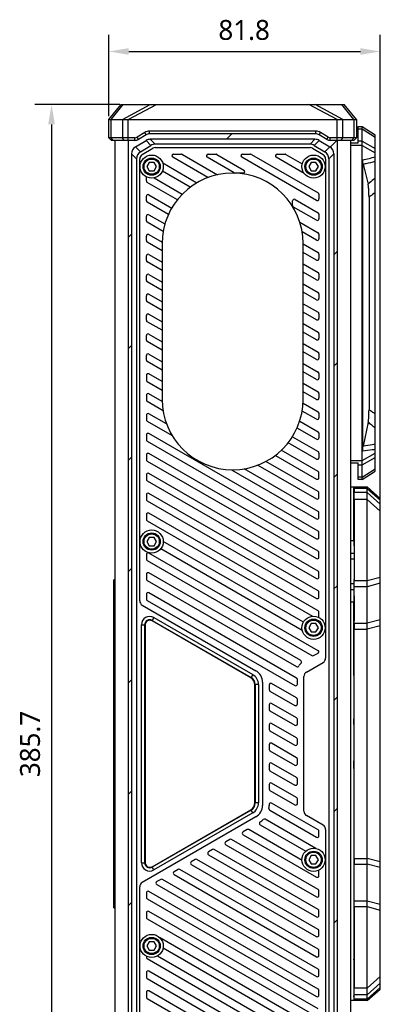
# Model space of a CAD drawing. Header units: millimetres. Extents: x 96 to 523, y 96 to 358.
# Tile 13 of 13: x 469 to 523, y 206 to 355. Entities that reach past the tile are written whole.
import ezdxf

# ---------------------------------------------------------------- set-up
doc = ezdxf.new("R2010")
doc.units = ezdxf.units.MM
doc.header["$LTSCALE"] = 32.67
doc.header["$PDMODE"] = 3
doc.header["$PDSIZE"] = 8
doc.layers.get('0').update_dxf_attribs({"linetype": 'CONTINUOUS'})
doc.layers.get('Defpoints').update_dxf_attribs({"linetype": 'CONTINUOUS'})
doc.layers.add('00_COMPONENTS', color=7, linetype='CONTINUOUS')
doc.layers.add('51__DRAFT_DIMS', color=7, linetype='CONTINUOUS')
doc.styles.get("Standard").update_dxf_attribs({"font": 'Roboto-Regular.ttf'})
doc.dimstyles.new('DIMSTYLE_2', dxfattribs={"dimtxt": 3, "dimasz": 3, "dimexe": 2.5, "dimexo": 0.5, "dimgap": 0.75, "dimtad": 1, "dimlfac": 2, "dimdsep": 46, "dimtxsty": 'STANDARD', "dimblk": '_FILLED', "dimblk1": '_FILLED', "dimblk2": '_FILLED', "dimcen": 0.09, "dimclrt": 3, "dimazin": 2, "dimtp": 0.3, "dimtm": 0.3, "dimtfac": 1, "dimtofl": 0, "dimtmove": 0, "dimatfit": 3, "dimldrblk": '_FILLED', "dimfxl": 1, "dimtolj": 1, "dimarcsym": 0})
doc.dimstyles.new('DIMSTYLE_3', dxfattribs={"dimtxt": 3, "dimasz": 3, "dimexe": 2.5, "dimexo": 0.5, "dimgap": 0.75, "dimtad": 1, "dimdec": 1, "dimlfac": 2, "dimdsep": 46, "dimtxsty": 'STANDARD', "dimblk": '_FILLED', "dimblk1": '_FILLED', "dimblk2": '_FILLED', "dimcen": 0.09, "dimclrt": 3, "dimazin": 2, "dimtp": 0.5, "dimtm": 0.5, "dimtfac": 1, "dimtdec": 1, "dimtofl": 0, "dimtmove": 0, "dimatfit": 3, "dimldrblk": '_FILLED', "dimfxl": 1, "dimtolj": 1, "dimarcsym": 0})

# ---------------------------------------------------------------- blocks, each defined once
blk = doc.blocks.new('_FILLED')
at = {"color": 0, "linetype": 'ByBlock'}
blk.add_solid([(0, 0), (-1, 0.167), (-1, -0.167)], dxfattribs=at)
blk = doc.blocks.new('*D3')
at = {"layer": '51__DRAFT_DIMS', "color": 0, "lineweight": -2}
for p, q in [((483.91, 341.9), (471.1, 341.9)), ((473.6, 338.9), (473.6, 152.07)), ((488.9, 149.07), (471.1, 149.07))]:
    blk.add_line(p, q, dxfattribs=at)
at = {"layer": 'Defpoints', "color": 0}
for p in [(484.41, 341.9), (473.6, 149.07), (489.4, 149.07)]:
    blk.add_point(p, dxfattribs=at)
at = {"layer": '51__DRAFT_DIMS', "color": 0, "linetype": 'ByBlock', "lineweight": -2, "xscale": 3, "yscale": 3, "zscale": 3}
for p, rotation in [((473.6, 341.9), 89.99999999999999), ((473.6, 149.07), 270)]:
    blk.add_blockref('_FILLED', p, dxfattribs=dict(at, rotation=rotation))
at = {"layer": '51__DRAFT_DIMS', "color": 3, "insert": (468.85, 245.45), "char_height": 3, "attachment_point": 2, "rotation": 90, "line_spacing_factor": 0.9}
blk.add_mtext('\\A1;385.7', dxfattribs=at)
blk = doc.blocks.new('*D4')
at = {"layer": '51__DRAFT_DIMS', "color": 0, "lineweight": -2}
for p, q in [((482.24, 340.15), (482.24, 352.4)), ((523.14, 281.09), (523.14, 352.4)), ((485.24, 349.9), (520.14, 349.9))]:
    blk.add_line(p, q, dxfattribs=at)
at = {"layer": 'Defpoints', "color": 0}
for p in [(523.14, 349.9), (482.24, 339.65), (523.14, 280.59)]:
    blk.add_point(p, dxfattribs=at)
at = {"layer": '51__DRAFT_DIMS', "color": 0, "linetype": 'ByBlock', "lineweight": -2, "xscale": 3, "yscale": 3, "zscale": 3, "rotation": 180}
blk.add_blockref('_FILLED', (482.24, 349.9), dxfattribs=at)
at = {"layer": '51__DRAFT_DIMS', "color": 0, "linetype": 'ByBlock', "lineweight": -2, "xscale": 3, "yscale": 3, "zscale": 3}
blk.add_blockref('_FILLED', (523.14, 349.9), dxfattribs=at)
at = {"layer": '51__DRAFT_DIMS', "color": 3, "insert": (502.62, 354.65), "char_height": 3, "attachment_point": 2, "line_spacing_factor": 0.9}
blk.add_mtext('\\A1;81.8', dxfattribs=at)

msp = doc.modelspace()

# ---------------------------------------------------------------- linework, layer by layer
at = {"layer": '00_COMPONENTS'}
for p, q in [((482.2385, 339.6472), (484.0885, 341.8972)), ((482.6047, 339.6472), (484.4096, 341.8972)), ((484.0885, 341.8972), (517.6885, 341.8972)), ((484.2724, 339.6472), (488.4661, 341.8972)), ((485.1563, 339.6472), (489.395, 341.8972)), ((516.6208, 339.6472), (512.382, 341.8972)), ((517.5047, 339.6472), (513.3109, 341.8972)), ((519.1724, 339.6472), (517.3674, 341.8972)), ((519.5385, 339.6472), (517.6885, 341.8972)), ((482.2385, 336.8972), (482.2385, 339.6472)), ((482.2385, 339.6472), (519.5385, 339.6472)), ((482.6047, 336.8972), (482.6047, 339.6472)), ((484.2724, 339.6472), (484.2724, 336.8972)), ((485.1563, 336.4972), (485.1563, 339.6472)), ((516.6208, 336.4972), (516.6208, 339.6472)), ((517.5047, 336.8972), (517.5047, 339.6472)), ((519.1724, 339.6472), (519.1724, 336.8972)), ((519.5385, 339.6472), (519.5385, 336.8972)), ((487.642, 337.6816), (486.4772, 336.9827)), ((487.8478, 337.3386), (486.683, 336.6397)), ((487.8478, 337.3386), (487.642, 337.6816)), ((488.3623, 337.4811), (488.3623, 337.8811)), ((513.4143, 337.8811), (488.3623, 337.8811)), ((513.4143, 337.4811), (488.3623, 337.4811)), ((499.9644, 336.6572), (500.7883, 337.4811)), ((513.4143, 337.4811), (513.4143, 337.8811)), ((513.9288, 337.3386), (514.1346, 337.6816)), ((515.0936, 336.6397), (513.9288, 337.3386)), ((515.2994, 336.9827), (514.1346, 337.6816)), ((519.7885, 336.0822), (519.7885, 338.5822)), ((519.7885, 338.5822), (520.3885, 338.5822)), ((519.7885, 338.2163), (520.3885, 338.2163)), ((520.3885, 285.3322), (520.3885, 338.5822)), ((520.3885, 338.5822), (522.3885, 337.3322)), ((520.3885, 338.2163), (522.3885, 336.9663)), ((522.3885, 286.5822), (522.3885, 337.3322)), ((482.6385, 336.4972), (482.2385, 336.8972)), ((486.1685, 336.8972), (482.2385, 336.8972)), ((482.8875, 336.4972), (482.6047, 336.8972)), ((486.1685, 336.4972), (482.6385, 336.4972)), ((483.1385, 336.4972), (483.1385, 154.4672)), ((484.5553, 336.4972), (484.2724, 336.8972)), ((485.1385, 336.4972), (485.1385, 154.4672)), ((486.1685, 336.4972), (486.1685, 336.8972)), ((486.2454, 335.5213), (487.8416, 336.479)), ((486.683, 336.6397), (486.4772, 336.9827)), ((486.9954, 334.776), (488.5839, 335.729)), ((487.8416, 336.479), (488.5839, 335.729)), ((488.4848, 336.6572), (489.227, 335.9072)), ((513.2923, 336.6572), (488.4848, 336.6572)), ((512.5501, 335.9072), (489.227, 335.9072)), ((513.2923, 336.6572), (512.5501, 335.9072)), ((513.9354, 336.479), (513.1932, 335.729)), ((513.1932, 335.729), (514.7817, 334.776)), ((513.9354, 336.479), (515.5317, 335.5213)), ((515.0936, 336.6397), (515.2994, 336.9827)), ((515.5912, 335.4832), (516.6052, 336.4972)), ((515.6081, 336.4972), (515.6081, 336.8972)), ((519.5385, 336.8972), (515.6081, 336.8972)), ((519.1385, 336.4972), (515.6081, 336.4972)), ((516.6385, 336.4972), (516.6385, 154.4672)), ((517.2218, 336.4972), (517.5047, 336.8972)), ((518.6385, 336.4972), (518.6385, 154.4672)), ((519.7885, 336.0822), (518.6385, 336.0822)), ((520.3885, 335.7246), (518.6385, 335.7246)), ((518.8896, 336.4972), (519.1724, 336.8972)), ((519.1385, 336.4972), (519.5385, 336.8972)), ((520.3885, 336.3587), (519.7885, 336.3587)), ((520.3885, 336.3587), (522.3885, 335.2598)), ((520.3885, 335.7246), (522.3885, 334.6257)), ((485.6385, 334.4494), (485.6385, 156.5149)), ((486.3885, 333.7041), (485.6385, 334.4494)), ((486.9954, 334.776), (486.2454, 335.5213)), ((487.2527, 334.3472), (488.8411, 335.3003)), ((489.227, 335.4072), (512.5501, 335.4072)), ((491.9896, 334.4072), (493.1896, 334.4072)), ((493.3146, 334.3737), (498.618, 331.3117)), ((497.1896, 334.4072), (498.3896, 334.4072)), ((498.5146, 334.3737), (502.5928, 332.0191)), ((502.3896, 334.4072), (503.5896, 334.4072)), ((503.7146, 334.3737), (513.7635, 328.5719)), ((507.5896, 334.4072), (508.7896, 334.4072)), ((508.9146, 334.3737), (511.3881, 332.9456)), ((512.9359, 335.3003), (514.5244, 334.3472)), ((514.7817, 334.776), (515.5317, 335.5213)), ((515.3885, 333.7041), (516.1385, 334.4494)), ((516.1385, 334.4494), (516.1385, 156.5149)), ((486.3885, 333.7041), (486.3885, 157.2603)), ((486.8885, 267.0408), (486.8885, 333.7041)), ((488.3277, 333.1572), (487.9668, 332.5322)), ((489.0494, 333.1572), (488.3277, 333.1572)), ((489.4102, 332.5322), (489.0494, 333.1572)), ((490.3495, 333.0834), (495.5175, 330.0996)), ((497.162, 330.8822), (491.8646, 333.9407)), ((501.1428, 331.5861), (497.0646, 333.9407)), ((513.5135, 327.4461), (502.2646, 333.9407)), ((511.6635, 331.5164), (507.4646, 333.9407)), ((512.7277, 333.1572), (512.3668, 332.5322)), ((513.4494, 333.1572), (512.7277, 333.1572)), ((513.8102, 332.5322), (513.4494, 333.1572)), ((514.8885, 333.7041), (514.8885, 258.3919)), ((515.3885, 333.7041), (515.3885, 157.2603)), ((520.4885, 289.6384), (520.4885, 333.542)), ((520.5467, 332.9132), (521.2902, 329.9069)), ((487.9668, 332.5322), (488.3277, 331.9072)), ((488.3277, 331.9072), (489.0494, 331.9072)), ((489.0494, 331.9072), (489.4102, 332.5322)), ((494.4961, 329.4191), (490.2973, 331.8433)), ((502.4678, 331.5526), (501.2678, 331.5526)), ((512.3668, 332.5322), (512.7277, 331.9072)), ((512.7277, 331.9072), (513.4494, 331.9072)), ((513.4494, 331.9072), (513.8102, 332.5322)), ((487.8885, 330.3761), (487.8885, 330.9757)), ((492.5628, 327.5331), (488.0135, 330.1596)), ((489.0645, 330.823), (493.3055, 328.3745)), ((488.2635, 328.2832), (491.714, 326.2911)), ((513.8885, 328.3554), (513.8885, 327.6626)), ((487.8885, 327.3739), (487.8885, 328.0667)), ((491.2086, 325.3127), (488.0135, 327.1574)), ((509.9299, 326.6572), (509.9299, 327.35)), ((510.3049, 327.5665), (513.7635, 325.5697)), ((521.4385, 327.9334), (521.4385, 295.856)), ((488.2635, 325.281), (490.682, 323.8847)), ((513.5135, 324.4438), (510.0549, 326.4407)), ((513.8885, 325.3532), (513.8885, 324.6604)), ((487.8885, 324.3717), (487.8885, 325.0645)), ((490.4227, 322.7643), (488.0135, 324.1552)), ((511.0128, 324.1556), (513.7635, 322.5675)), ((485.1385, 321.8313), (485.6385, 322.3313)), ((488.2635, 322.2788), (490.2652, 321.1231)), ((513.5135, 321.4416), (511.3688, 322.6799)), ((513.8885, 322.351), (513.8885, 321.6581)), ((487.8885, 321.3695), (487.8885, 322.0623)), ((490.2635, 319.8539), (488.0135, 321.153)), ((490.2635, 320.9322), (490.2635, 297.4322)), ((511.5135, 297.4322), (511.5135, 320.9322)), ((511.5135, 320.8643), (513.7635, 319.5652)), ((513.5135, 318.4394), (511.5135, 319.5941)), ((513.8885, 319.3487), (513.8885, 318.6559)), ((516.1385, 319.2296), (516.6385, 319.7296)), ((487.8885, 318.3672), (487.8885, 319.0601)), ((490.2635, 316.8517), (488.0135, 318.1507)), ((488.2635, 319.2766), (490.2635, 318.1219)), ((511.5135, 317.8621), (513.7635, 316.563)), ((513.5135, 315.4372), (511.5135, 316.5919)), ((513.8885, 316.3465), (513.8885, 315.6537)), ((487.8885, 315.365), (487.8885, 316.0578)), ((490.2635, 313.8495), (488.0135, 315.1485)), ((488.2635, 316.2743), (490.2635, 315.1196)), ((511.5135, 314.8598), (513.7635, 313.5608)), ((513.5135, 312.435), (511.5135, 313.5897)), ((487.8885, 312.3628), (487.8885, 313.0556)), ((490.2635, 310.8473), (488.0135, 312.1463)), ((488.2635, 313.2721), (490.2635, 312.1174)), ((513.8885, 313.3443), (513.8885, 312.6515)), ((511.5135, 311.8576), (513.7635, 310.5586)), ((513.5135, 309.4327), (511.5135, 310.5874)), ((487.8885, 309.3606), (487.8885, 310.0534)), ((490.2635, 307.845), (488.0135, 309.1441)), ((488.2635, 310.2699), (490.2635, 309.1152)), ((513.8885, 310.3421), (513.8885, 309.6492)), ((511.5135, 308.8554), (513.7635, 307.5564)), ((513.5135, 306.4305), (511.5135, 307.5852)), ((487.8885, 306.3584), (487.8885, 307.0512)), ((490.2635, 304.8428), (488.0135, 306.1418)), ((488.2635, 307.2677), (490.2635, 306.113)), ((513.8885, 307.3398), (513.8885, 306.647)), ((485.1385, 305.0305), (485.6385, 305.5305)), ((511.5135, 305.8532), (513.7635, 304.5541)), ((513.5135, 303.4283), (511.5135, 304.583)), ((487.8885, 303.3561), (487.8885, 304.049)), ((490.2635, 301.8406), (488.0135, 303.1396)), ((488.2635, 304.2655), (490.2635, 303.1108)), ((513.8885, 304.3376), (513.8885, 303.6448)), ((511.5135, 302.8509), (513.7635, 301.5519)), ((513.5135, 300.4261), (511.5135, 301.5808)), ((516.1385, 302.4287), (516.6385, 302.9287)), ((487.8885, 301.0467), (487.8885, 300.3539)), ((488.0135, 300.1374), (490.2635, 298.8384)), ((490.2635, 300.1085), (488.2635, 301.2632)), ((513.8885, 301.3354), (513.8885, 300.6426)), ((511.5135, 299.8487), (513.7635, 298.5497)), ((513.5135, 297.4239), (511.5135, 298.5786)), ((487.8885, 298.0445), (487.8885, 297.3517)), ((488.0135, 297.1352), (490.396, 295.7597)), ((490.2686, 297.1034), (488.2635, 298.261)), ((513.8885, 298.3332), (513.8885, 297.6404)), ((513.5135, 294.4216), (511.365, 295.6621)), ((511.4979, 296.8555), (513.7635, 295.5475)), ((487.8885, 295.0423), (487.8885, 294.3495)), ((488.0135, 294.133), (491.7831, 291.9566)), ((490.9343, 293.7168), (488.2635, 295.2588)), ((510.9923, 294.1452), (513.7635, 292.5452)), ((513.8885, 295.331), (513.8885, 294.6381)), ((513.5135, 291.4194), (510.5928, 293.1057)), ((521.3074, 293.9801), (520.5567, 290.3904)), ((487.8885, 292.0401), (487.8885, 291.3472)), ((488.0135, 291.1307), (513.5135, 276.4083)), ((513.7635, 277.5341), (488.2635, 292.2566)), ((509.8864, 291.7815), (513.7635, 289.543)), ((513.8885, 292.3287), (513.8885, 291.6359)), ((513.7635, 286.5408), (508.2196, 289.7416)), ((513.5135, 288.4172), (509.2512, 290.8781)), ((485.1385, 288.2296), (485.6385, 288.7296)), ((487.8885, 289.0378), (487.8885, 288.345)), ((488.0135, 288.1285), (513.5135, 273.4061)), ((513.7635, 274.5319), (488.2635, 289.2544)), ((507.3319, 288.9839), (513.5135, 285.415)), ((513.8885, 289.3265), (513.8885, 288.6337)), ((518.6385, 288.1898), (520.3885, 288.1898)), ((520.3885, 288.1898), (522.3885, 289.2886)), ((520.3885, 287.5557), (522.3885, 288.6546)), ((500.6992, 286.8089), (513.5135, 279.4105)), ((513.7635, 280.5364), (502.6481, 286.9539)), ((504.6864, 287.5091), (513.5135, 282.4127)), ((513.7635, 283.5386), (505.9137, 288.0707)), ((518.6385, 287.8322), (519.7885, 287.8322)), ((519.7885, 285.3322), (519.7885, 287.8322)), ((519.7885, 287.5557), (520.3885, 287.5557)), ((520.3885, 285.6981), (522.3885, 286.9481)), ((487.8885, 286.0356), (487.8885, 285.3428)), ((513.7635, 271.5297), (488.2635, 286.2521)), ((513.8885, 285.6315), (513.8885, 286.3243)), ((516.1385, 285.6279), (516.6385, 286.1279)), ((520.3885, 285.6981), (519.7885, 285.6981)), ((520.3885, 285.3322), (519.7885, 285.3322)), ((520.3885, 285.3322), (522.3885, 286.5822)), ((488.0135, 285.1263), (513.5135, 270.4039)), ((518.6385, 284.2322), (521.1385, 284.2322)), ((519.1385, 284.2322), (519.1385, 276.1072)), ((519.1863, 283.9993), (519.1877, 283.3561)), ((521.1385, 283.9993), (519.1863, 283.9993)), ((521.1385, 206.7322), (521.1385, 284.2322)), ((521.1385, 284.2322), (523.1385, 282.4822)), ((521.1385, 283.9993), (523.1385, 282.2493)), ((487.8885, 283.0334), (487.8885, 282.3406)), ((513.7635, 268.5275), (488.2635, 283.2499)), ((513.8885, 282.6293), (513.8885, 283.3221)), ((519.1474, 276.1072), (519.1474, 283.5613)), ((519.1666, 283.5625), (519.1666, 281.1755)), ((521.1385, 283.3561), (519.1877, 283.3561)), ((519.1885, 282.3389), (519.1885, 270.0499)), ((521.1385, 282.3389), (519.1885, 282.3389)), ((521.1385, 283.3561), (523.1385, 281.6061)), ((521.1385, 282.3389), (523.1385, 280.5889)), ((523.1385, 208.4822), (523.1385, 282.4822)), ((488.0135, 282.1241), (513.5135, 267.4016)), ((487.8885, 280.0312), (487.8885, 279.3384)), ((513.7635, 265.5253), (488.2635, 280.2477)), ((513.8885, 279.627), (513.8885, 280.3199)), ((519.1672, 280.2919), (519.1826, 270.2683)), ((488.0135, 279.1219), (512.9471, 264.7264)), ((488.3277, 276.6072), (487.9668, 275.9822)), ((489.0494, 276.6072), (488.3277, 276.6072)), ((489.4102, 275.9822), (489.0494, 276.6072)), ((513.8885, 276.6248), (513.8885, 277.3176)), ((487.9668, 275.9822), (488.3277, 275.3572)), ((488.3277, 275.3572), (489.0494, 275.3572)), ((489.0494, 275.3572), (489.4102, 275.9822)), ((490.083, 274.9248), (511.3738, 262.6326)), ((511.5438, 263.8046), (490.4385, 275.9897)), ((519.1736, 276.1072), (518.6385, 276.1072)), ((519.1737, 276.0749), (518.6385, 276.0749)), ((487.8885, 274.0267), (487.8885, 273.3339)), ((513.7635, 259.5208), (488.2635, 274.2432)), ((513.8885, 273.6226), (513.8885, 274.3154)), ((518.6385, 274.2506), (519.1765, 274.2506)), ((519.1779, 273.3065), (518.6385, 273.3065)), ((485.1385, 271.4287), (485.6385, 271.9287)), ((488.0135, 273.1174), (512.8475, 258.7795)), ((487.8885, 271.0245), (487.8885, 270.3317)), ((511.1489, 258.0281), (488.2635, 271.241)), ((513.8885, 270.6204), (513.8885, 271.3132)), ((523.1385, 270.5677), (521.1385, 270.0499)), ((482.9885, 220.7323), (482.9885, 270.2322)), ((483.1385, 270.2322), (482.9885, 270.2322)), ((482.9885, 270.1121), (483.1385, 270.1121)), ((483.1385, 268.8271), (482.9885, 268.8271)), ((488.0135, 270.1152), (510.5235, 257.119)), ((516.1385, 268.827), (516.6385, 269.327)), ((518.6385, 269.6579), (519.1832, 269.6579)), ((519.1795, 263.6483), (519.188, 269.1661)), ((521.1385, 269.1661), (519.188, 269.1661)), ((521.1385, 270.0499), (519.1885, 270.0499)), ((523.1385, 269.6838), (521.1385, 269.1661)), ((482.9885, 268.0467), (483.1385, 268.0467)), ((487.8885, 268.0223), (487.8885, 267.3295)), ((510.5135, 255.3928), (488.2635, 268.2388)), ((513.8885, 267.6181), (513.8885, 268.311)), ((519.1833, 268.7137), (518.6385, 268.7137)), ((519.1826, 267.7929), (519.1772, 264.2693)), ((487.2635, 266.3913), (504.3885, 256.5042)), ((488.0135, 267.113), (510.2635, 254.2669)), ((518.6385, 266.8894), (519.1812, 266.8894)), ((519.1812, 266.8572), (518.6385, 266.8572)), ((519.1385, 266.8572), (519.1385, 248.3822)), ((519.1565, 265.9255), (519.1798, 265.9488)), ((489.0135, 264.5157), (488.7635, 264.0827)), ((489.0135, 264.5157), (503.9135, 255.9131)), ((513.8885, 264.6159), (513.8885, 265.3087)), ((519.1577, 265.5612), (519.1792, 265.5763)), ((519.172, 256.2816), (519.1577, 265.5612)), ((487.1385, 227.5312), (487.1385, 263.4331)), ((487.1385, 263.4331), (487.6385, 263.4331)), ((487.6385, 227.5312), (487.6385, 263.4331)), ((487.6885, 263.4197), (487.6885, 227.5446)), ((503.6135, 255.4379), (488.7385, 264.026)), ((488.7635, 264.0827), (503.6635, 255.4801)), ((512.7277, 263.6072), (512.3668, 262.9822)), ((512.3668, 262.9822), (512.7277, 262.3572)), ((513.4494, 263.6072), (512.7277, 263.6072)), ((513.8102, 262.9822), (513.4494, 263.6072)), ((513.4494, 262.3572), (513.8102, 262.9822)), ((519.1766, 263.3857), (519.1766, 257.5193)), ((519.1795, 263.6483), (521.1385, 263.6483)), ((523.1385, 264.1661), (521.1385, 263.6483)), ((523.1385, 263.2822), (521.1385, 262.7644)), ((512.7277, 262.3572), (513.4494, 262.3572)), ((519.1789, 228.1999), (519.1789, 262.7644)), ((519.1789, 262.7644), (521.1385, 262.7644)), ((513.0975, 258.7795), (513.7635, 259.164)), ((512.0135, 256.299), (514.5135, 257.7424)), ((503.9135, 255.9131), (503.6635, 255.4801)), ((511.6385, 235.3129), (511.6385, 255.6495)), ((519.172, 256.2816), (519.1758, 256.2843)), ((485.1385, 254.6279), (485.6385, 255.1279)), ((504.2385, 236.609), (504.2385, 254.3553)), ((504.2885, 254.3976), (504.2885, 236.5667)), ((504.7885, 254.3976), (504.2885, 254.3976)), ((504.7885, 254.3976), (504.7885, 236.5667)), ((505.3885, 254.7721), (505.3885, 236.1902)), ((506.3885, 254.3391), (506.3885, 253.6463)), ((510.5135, 252.3905), (506.7635, 254.5556)), ((510.6385, 254.4834), (510.6385, 255.1763)), ((506.5135, 253.4298), (510.2635, 251.2647)), ((516.1385, 252.0262), (516.6385, 252.5262)), ((506.3885, 251.3369), (506.3885, 250.6441)), ((510.5135, 249.3883), (506.7635, 251.5534)), ((510.6385, 251.4812), (510.6385, 252.174)), ((506.5135, 250.4275), (510.2635, 248.2625)), ((506.3885, 248.3346), (506.3885, 247.6418)), ((510.5135, 246.3861), (506.7635, 248.5512)), ((510.6385, 248.479), (510.6385, 249.1718)), ((519.1628, 249.2322), (519.172, 249.2322)), ((519.1628, 248.3822), (519.1628, 249.2322)), ((519.172, 249.2322), (519.172, 241.7322)), ((506.5135, 247.4253), (510.2635, 245.2603)), ((506.3885, 245.3324), (506.3885, 244.6396)), ((510.5135, 243.3839), (506.7635, 245.5489)), ((510.6385, 245.4768), (510.6385, 246.1696)), ((506.5135, 244.4231), (510.2635, 242.258)), ((506.3885, 242.3302), (506.3885, 241.6374)), ((510.5135, 240.3816), (506.7635, 242.5467)), ((510.6385, 242.4745), (510.6385, 243.1674)), ((519.1385, 242.8822), (519.1385, 206.7322)), ((519.1628, 241.7322), (519.1628, 242.8822)), ((506.5135, 241.4209), (510.2635, 239.2558)), ((519.1628, 241.7322), (519.172, 241.7414)), ((519.172, 241.7322), (519.1628, 241.7322)), ((506.3885, 239.328), (506.3885, 238.6352)), ((510.5135, 237.3794), (506.7635, 239.5445)), ((510.6385, 239.4723), (510.6385, 240.1651)), ((485.1385, 237.827), (485.6385, 238.327)), ((506.5135, 238.4187), (510.2635, 236.2536)), ((504.7885, 236.5667), (504.2885, 236.5667)), ((506.3885, 236.3258), (506.3885, 236.1902)), ((513.7635, 232.5008), (506.7635, 236.5423)), ((510.6385, 236.4701), (510.6385, 237.1629)), ((488.7385, 226.9384), (503.6135, 235.5265)), ((503.6635, 235.4842), (488.7635, 226.8817)), ((503.9135, 235.0512), (489.0135, 226.4487)), ((503.9135, 235.0512), (503.6635, 235.4842)), ((506.4697, 235.4417), (513.5135, 231.375)), ((514.5135, 233.22), (512.0135, 234.6634)), ((516.1385, 235.2253), (516.6385, 235.7253)), ((504.3885, 234.4582), (487.2635, 224.5711)), ((505.0503, 233.259), (511.9254, 229.2897)), ((513.4108, 229.7022), (505.7995, 234.0966)), ((503.0559, 232.5341), (502.4559, 232.1877)), ((502.4559, 231.7547), (513.5135, 225.3705)), ((511.3407, 227.8952), (503.3059, 232.5341)), ((513.8885, 231.5915), (513.8885, 232.2843)), ((514.8885, 232.5705), (514.8885, 157.2603)), ((500.4559, 231.033), (499.8559, 230.6866)), ((499.8559, 230.2536), (513.5135, 222.3683)), ((513.7635, 223.4942), (500.7059, 231.033)), ((497.8559, 229.5319), (497.2559, 229.1855)), ((497.2559, 228.7525), (513.5135, 219.3661)), ((513.7635, 220.4919), (498.1059, 229.5319)), ((487.1385, 227.5312), (487.6385, 227.5312)), ((495.2559, 228.0308), (494.6559, 227.6844)), ((494.6559, 227.2513), (513.4565, 216.3968)), ((513.7635, 217.4897), (495.5059, 228.0308)), ((512.7277, 228.6072), (512.3668, 227.9822)), ((512.3668, 227.9822), (512.7277, 227.3572)), ((513.4494, 228.6072), (512.7277, 228.6072)), ((512.7277, 227.3572), (513.4494, 227.3572)), ((513.8102, 227.9822), (513.4494, 228.6072)), ((513.4494, 227.3572), (513.8102, 227.9822)), ((519.1789, 228.1999), (521.1385, 228.1999)), ((519.1795, 227.3161), (521.1385, 227.3161)), ((519.188, 221.7983), (519.1795, 227.3161)), ((523.1385, 227.6822), (521.1385, 228.1999)), ((523.1385, 226.7983), (521.1385, 227.3161)), ((489.0135, 226.4487), (488.7635, 226.8817)), ((492.6559, 226.5297), (492.0559, 226.1832)), ((492.0559, 225.7502), (513.5135, 213.3617)), ((513.7635, 214.4875), (492.9059, 226.5297)), ((513.8885, 225.587), (513.8885, 226.2799)), ((490.0559, 225.0285), (489.4559, 224.6821)), ((513.7635, 211.4853), (490.3059, 225.0285)), ((483.1385, 222.9174), (482.9885, 222.9174)), ((486.8885, 157.2603), (486.8885, 223.9216)), ((487.8885, 222.989), (487.8885, 222.2962)), ((513.7635, 208.483), (488.2635, 223.2055)), ((489.4559, 224.2491), (513.5135, 210.3594)), ((513.8885, 222.5848), (513.8885, 223.2776)), ((482.9885, 222.1383), (483.1385, 222.1383)), ((485.1385, 221.0262), (485.6385, 221.5262)), ((488.0135, 222.0796), (513.5135, 207.3572)), ((519.188, 221.7983), (521.1385, 221.7983)), ((521.1385, 221.7983), (523.1385, 221.2805)), ((483.1385, 220.8533), (482.9885, 220.8533)), ((482.9885, 220.7323), (483.1385, 220.7323)), ((487.8885, 219.9868), (487.8885, 219.2939)), ((513.7635, 205.4808), (488.2635, 220.2033)), ((513.8885, 219.5826), (513.8885, 220.2754)), ((519.1885, 220.9144), (521.1385, 220.9144)), ((519.1885, 220.9144), (519.1885, 208.6254)), ((521.1385, 220.9144), (523.1385, 220.3966)), ((488.0135, 219.0774), (513.5135, 204.355)), ((516.1385, 218.4245), (516.6385, 218.9245)), ((513.8885, 216.6462), (513.8885, 217.2732)), ((488.3277, 215.6072), (487.9668, 214.9822)), ((489.0494, 215.6072), (488.3277, 215.6072)), ((489.4102, 214.9822), (489.0494, 215.6072)), ((513.7635, 202.4786), (489.8689, 216.2742)), ((513.7065, 216.3968), (513.7635, 216.4297)), ((487.9668, 214.9822), (488.3277, 214.3572)), ((488.3277, 214.3572), (489.0494, 214.3572)), ((489.0494, 214.3572), (489.4102, 214.9822)), ((490.4139, 214.6894), (513.5135, 201.3528)), ((513.8885, 213.5782), (513.8885, 214.271)), ((487.8885, 213.4257), (487.8885, 213.2895)), ((488.0135, 213.073), (513.5135, 198.3506)), ((513.7635, 199.4764), (489.5475, 213.4575)), ((519.151, 213.0297), (519.1757, 213.005)), ((487.8885, 210.9801), (487.8885, 210.2873)), ((513.7635, 196.4742), (488.2635, 211.1966)), ((513.8885, 210.5759), (513.8885, 211.2688)), ((488.0135, 210.0708), (513.5135, 195.3483)), ((521.1385, 208.6254), (523.1385, 210.3754)), ((487.8885, 207.9779), (487.8885, 207.285)), ((513.7635, 193.4719), (488.2635, 208.1944)), ((513.8885, 207.5737), (513.8885, 208.2665)), ((521.1385, 208.6254), (519.1885, 208.6254)), ((521.1385, 207.6083), (523.1385, 209.3583)), ((521.1385, 206.965), (523.1385, 208.715)), ((521.1385, 206.7322), (523.1385, 208.4822)), ((488.0135, 207.0685), (513.5135, 192.3461)), ((521.1385, 206.7322), (518.6385, 206.7322)), ((519.1757, 207.3294), (519.151, 207.3047)), ((519.1863, 206.965), (519.1877, 207.6083)), ((521.1385, 206.965), (519.1863, 206.965)), ((521.1385, 207.6083), (519.1877, 207.6083))]:
    msp.add_line(p, q, dxfattribs=at)
for centre, radius in [((488.6885, 332.5322), 1.75), ((513.0885, 332.5322), 1.75), ((488.6885, 332.5322), 1.3), ((488.6885, 332.5322), 1.15), ((513.0885, 332.5322), 1.3), ((513.0885, 332.5322), 1.15), ((488.6885, 275.9822), 1.75), ((488.6885, 275.9822), 1.3), ((488.6885, 275.9822), 1.15), ((513.0885, 262.9822), 1.75), ((513.0885, 262.9822), 1.3), ((513.0885, 262.9822), 1.15), ((513.0885, 227.9822), 1.75), ((513.0885, 227.9822), 1.3), ((513.0885, 227.9822), 1.15), ((488.6885, 214.9822), 1.75), ((488.6885, 214.9822), 1.3), ((488.6885, 214.9822), 1.15)]:
    msp.add_circle(centre, radius, dxfattribs=at)
for centre, radius, start, end in [((488.3623, 336.4811), 1.4, 90, 120.963726), ((488.3623, 336.4811), 1, 90, 120.963726), ((513.4143, 336.4811), 1.4, 59.036274, 90), ((513.4143, 336.4811), 1, 59.036274, 90), ((486.1685, 337.4972), 0.6, 270, 300.963726), ((486.1685, 337.4972), 1, 270, 300.963726), ((488.4848, 335.4072), 1.25, 90, 120.963757), ((489.227, 334.6572), 1.25, 90.000227, 120.96353), ((512.5501, 334.6572), 1.25, 59.03647, 89.999773), ((513.2923, 335.4072), 1.25, 59.036243, 90), ((515.6081, 337.4972), 1, 239.036274, 270), ((515.6081, 337.4972), 0.6, 239.036274, 270), ((486.8885, 334.4494), 1.25, 120.963757, 180), ((487.6387, 333.704), 1.2502, 120.969217, 179.99454), ((487.6385, 333.7041), 0.75, 120.963757, 180), ((489.227, 334.6572), 0.75, 90, 120.963757), ((491.9896, 334.1572), 0.25, 90, 240), ((493.1896, 334.1572), 0.25, 60, 90), ((497.1896, 334.1572), 0.25, 90, 240), ((498.3896, 334.1572), 0.25, 60, 90), ((502.3896, 334.1572), 0.25, 90, 240), ((503.5896, 334.1572), 0.25, 60, 90), ((507.5896, 334.1572), 0.25, 90, 240), ((508.7896, 334.1572), 0.25, 60, 90), ((512.5501, 334.6572), 0.75, 59.036243, 90), ((514.1385, 333.7041), 0.75, 0, 59.036243), ((514.1383, 333.704), 1.2502, 0.005462, 59.030782), ((514.8885, 334.4494), 1.25, 0, 59.036243), ((381.062, 909.8008), 592.8862, 283.6013969, 283.7903843), ((500.8885, 320.9322), 10.625, 0, 180), ((501.2678, 331.8026), 0.25, 240, 270), ((502.4678, 331.8026), 0.25, 270, 60), ((488.1385, 330.3761), 0.25, 180, 240), ((488.1385, 328.0667), 0.25, 60, 180), ((513.6385, 328.3554), 0.25, 0, 60), ((488.1385, 327.3739), 0.25, 180, 240), ((510.1799, 327.35), 0.25, 60, 180), ((513.6385, 327.6626), 0.25, 240, 360), ((488.1385, 325.0645), 0.25, 60, 180), ((510.1799, 326.6572), 0.25, 180, 240), ((513.6385, 325.3532), 0.25, 0, 60), ((488.1385, 324.3717), 0.25, 180, 240), ((513.6385, 324.6604), 0.25, 240, 360), ((488.1385, 322.0623), 0.25, 60, 180), ((513.6385, 322.351), 0.25, 0, 60), ((488.1385, 321.3695), 0.25, 180, 240), ((513.6385, 321.6581), 0.25, 240, 360), ((488.1385, 319.0601), 0.25, 60, 180), ((513.6385, 319.3487), 0.25, 0, 60), ((488.1385, 318.3672), 0.25, 180, 240), ((513.6385, 318.6559), 0.25, 240, 360), ((513.6385, 316.3465), 0.25, 0, 60), ((488.1385, 316.0578), 0.25, 60, 180), ((488.1385, 315.365), 0.25, 180, 240), ((513.6385, 315.6537), 0.25, 240, 360), ((513.6385, 313.3443), 0.25, 0, 60), ((488.1385, 313.0556), 0.25, 60, 180), ((488.1385, 312.3628), 0.25, 180, 240), ((513.6385, 312.6515), 0.25, 240, 360), ((513.6385, 310.3421), 0.25, 0, 60), ((488.1385, 310.0534), 0.25, 60, 180), ((488.1385, 309.3606), 0.25, 180, 240), ((513.6385, 309.6492), 0.25, 240, 360), ((513.6385, 307.3398), 0.25, 0, 60), ((488.1385, 307.0512), 0.25, 60, 180), ((488.1385, 306.3584), 0.25, 180, 240), ((513.6385, 306.647), 0.25, 240, 360), ((513.6385, 304.3376), 0.25, 0, 60), ((488.1385, 304.049), 0.25, 60, 180), ((488.1385, 303.3561), 0.25, 180, 240), ((513.6385, 303.6448), 0.25, 240, 360), ((513.6385, 301.3354), 0.25, 0, 60), ((488.1385, 301.0467), 0.25, 60, 180), ((488.1385, 300.3539), 0.25, 180, 240), ((513.6385, 300.6426), 0.25, 240, 360), ((513.6385, 298.3332), 0.25, 0, 60), ((488.1385, 298.0445), 0.25, 60, 180), ((488.1385, 297.3517), 0.25, 180, 240), ((500.8885, 297.4322), 10.625, 180, 360), ((513.6385, 297.6404), 0.25, 240, 360), ((513.6385, 295.331), 0.25, 0, 60), ((488.1385, 295.0423), 0.25, 60, 180), ((488.1385, 294.3495), 0.25, 180, 240), ((513.6385, 294.6381), 0.25, 240, 360), ((488.1385, 292.0401), 0.25, 60, 180), ((488.1385, 291.3472), 0.25, 180, 240), ((513.6385, 291.6359), 0.25, 240, 360), ((513.6385, 292.3287), 0.25, 0, 60), ((488.1385, 289.0378), 0.25, 60, 180), ((488.1385, 288.345), 0.25, 180, 240), ((513.6385, 288.6337), 0.25, 240, 360), ((513.6385, 289.3265), 0.25, 0, 60), ((488.1385, 286.0356), 0.25, 60, 180), ((488.1385, 285.3428), 0.25, 180, 240), ((513.6385, 285.6315), 0.25, 240, 360), ((513.6385, 286.3243), 0.25, 0, 60), ((488.1385, 283.0334), 0.25, 60, 180), ((488.1385, 282.3406), 0.25, 180, 240), ((513.6385, 282.6293), 0.25, 240, 360), ((513.6385, 283.3221), 0.25, 0, 60), ((488.1385, 280.0312), 0.25, 60, 180), ((488.1385, 279.3384), 0.25, 180, 240), ((513.6385, 279.627), 0.25, 240, 360), ((513.6385, 280.3199), 0.25, 0, 60), ((513.6385, 276.6248), 0.25, 240, 360), ((513.6385, 277.3176), 0.25, 0, 60), ((488.1385, 274.0267), 0.25, 60, 180), ((488.1385, 273.3339), 0.25, 180, 240), ((513.6385, 273.6226), 0.25, 240, 360), ((513.6385, 274.3154), 0.25, 0, 60), ((488.1385, 271.0245), 0.25, 60, 180), ((488.1385, 270.3317), 0.25, 180, 240), ((513.6385, 270.6204), 0.25, 240, 360), ((513.6385, 271.3132), 0.25, 0, 60), ((-451.9475, 269.0306), 971.1309, 359.9269764, 0.0730236), ((488.1385, 268.0223), 0.25, 60, 180), ((488.1385, 267.3295), 0.25, 180, 240), ((513.6385, 267.6181), 0.25, 240, 360), ((513.6385, 268.311), 0.25, 0, 60), ((487.6385, 267.0408), 0.75, 180, 240), ((488.3885, 263.4331), 1.25, 60, 180), ((513.6385, 265.3087), 0.25, 0, 60), ((513.6385, 264.6159), 0.25, 343.279069, 360), ((488.3885, 263.4331), 0.75, 60, 180), ((488.3885, 263.4197), 0.7, 60, 180), ((512.9725, 258.996), 0.25, 240, 300), ((510.6485, 257.3355), 0.25, 240, 330.459099), ((512.3885, 256.3495), 1.75, 133.02303, 150.459099), ((511.0239, 257.8116), 0.25, 313.02303, 60), ((514.1385, 258.3919), 0.75, 300, 359.999913), ((503.0385, 254.3976), 1.25, 0, 60), ((503.0385, 254.3976), 1.75, 0, 60), ((503.3885, 254.7721), 2, 0, 60), ((512.3885, 255.6495), 0.75, 120, 180), ((502.9885, 254.3553), 1.25, 0, 60), ((506.6385, 254.3391), 0.25, 60, 180), ((510.3885, 254.4834), 0.25, 240, 360), ((510.3885, 255.1763), 0.25, 0, 60), ((506.6385, 253.6463), 0.25, 180, 240), ((506.6385, 251.3369), 0.25, 60, 180), ((510.3885, 251.4812), 0.25, 240, 360), ((510.3885, 252.174), 0.25, 0, 60), ((506.6385, 250.6441), 0.25, 180, 240), ((506.6385, 248.3346), 0.25, 60, 180), ((510.3885, 248.479), 0.25, 240, 360), ((510.3885, 249.1718), 0.25, 0, 60), ((506.6385, 247.6418), 0.25, 180, 240), ((506.6385, 245.3324), 0.25, 60, 180), ((510.3885, 245.4768), 0.25, 240, 360), ((510.3885, 246.1696), 0.25, 0, 60), ((506.6385, 244.6396), 0.25, 180, 240), ((506.6385, 242.3302), 0.25, 60, 180), ((510.3885, 242.4745), 0.25, 240, 360), ((510.3885, 243.1674), 0.25, 0, 60), ((506.6385, 241.6374), 0.25, 180, 240), ((506.6385, 239.328), 0.25, 60, 180), ((510.3885, 239.4723), 0.25, 240, 360), ((510.3885, 240.1651), 0.25, 0, 60), ((506.6385, 238.6352), 0.25, 180, 240), ((502.9885, 236.609), 1.25, 300, 360), ((503.0385, 236.5667), 1.25, 300, 360), ((503.0385, 236.5667), 1.75, 300, 360), ((503.3885, 236.1902), 2, 300, 360), ((503.3885, 236.1902), 3, 350.578893, 360), ((506.6385, 236.3258), 0.25, 60, 180), ((510.3885, 236.4701), 0.25, 240, 360), ((510.3885, 237.1629), 0.25, 0, 60), ((506.5947, 235.6583), 0.25, 170.578893, 240), ((512.3885, 235.3129), 0.75, 180, 240), ((505.1753, 233.4755), 0.25, 123.352308, 240), ((503.3885, 236.1902), 3, 303.352308, 314.699122), ((505.6745, 233.8801), 0.25, 60, 134.699122), ((514.1385, 232.5705), 0.75, 0, 60), ((502.5809, 231.9712), 0.25, 120, 240), ((503.1809, 232.3176), 0.25, 60, 120), ((513.6385, 232.2843), 0.25, 0, 60), ((499.9809, 230.4701), 0.25, 120, 240), ((500.5809, 230.8165), 0.25, 60, 120), ((513.6385, 231.5915), 0.25, 240, 360), ((497.3809, 228.969), 0.25, 120, 240), ((497.9809, 229.3154), 0.25, 60, 120), ((488.3885, 227.5312), 1.25, 180, 300), ((488.3885, 227.5312), 0.75, 180, 300), ((488.3885, 227.5446), 0.7, 180, 300), ((494.7809, 227.4678), 0.25, 120, 240), ((495.3809, 227.8143), 0.25, 60, 120), ((492.1809, 225.9667), 0.25, 120, 239.99999), ((492.7809, 226.3131), 0.25, 60, 120), ((513.6385, 226.2799), 0.25, 0, 30.847751), ((487.6385, 223.9216), 0.75, 120, 180), ((489.5809, 224.4656), 0.25, 120, 239.999984), ((490.1809, 224.812), 0.25, 60, 120), ((513.6385, 225.587), 0.25, 240, 360), ((488.1385, 222.989), 0.25, 60, 180), ((513.6385, 223.2776), 0.25, 0, 60), ((488.1385, 222.2962), 0.25, 180, 240), ((513.6385, 222.5848), 0.25, 240, 360), ((488.1385, 219.9868), 0.25, 60, 180), ((513.6385, 220.2754), 0.25, 0, 60), ((488.1385, 219.2939), 0.25, 180, 240), ((513.6385, 219.5826), 0.25, 240, 360), ((513.6385, 217.2732), 0.25, 0, 60), ((513.5815, 216.6133), 0.25, 240, 300), ((513.6385, 216.6462), 0.25, 300, 360), ((513.6385, 214.271), 0.25, 0, 60), ((488.1385, 213.2895), 0.25, 180, 240), ((513.6385, 213.5782), 0.25, 240, 360), ((488.1385, 210.9801), 0.25, 60, 180), ((513.6385, 211.2688), 0.25, 0, 60), ((488.1385, 210.2873), 0.25, 180, 240), ((513.6385, 210.5759), 0.25, 240, 360), ((488.1385, 207.9779), 0.25, 60, 180), ((513.6385, 208.2665), 0.25, 0, 60), ((488.1385, 207.285), 0.25, 180, 240), ((513.6385, 207.5737), 0.25, 240, 360)]:
    msp.add_arc(centre, radius, start, end, dxfattribs=at)
for centre, major_axis, ratio, start_param, end_param in [((519.1455, 282.7322), (0, 1.5), 0.00153846, -0.98511114, 0), ((519.1685, 282.7322), (0, 1.5), 0.00153846, 0, 0.98418263), ((519.1852, 282.9822), (0, 1.25), 0.00153846, -0.62024949, 0), ((517.8955, 282.7322), (1.5023, 0), 0.99846272, 0.56204801, 0.58568519), ((519.1866, 282.3389), (0, 1.25), 0.00153846, -1.57079633, -0.62024949), ((519.1866, 270.0499), (0, 1.25), 0.00153846, -2.35619449, -1.57079633), ((519.1808, 262.7644), (0, 1.25), 0.00153846, 0.78539816, 1.57079633), ((519.1808, 228.1999), (0, 1.25), 0.00153846, -4.71238898, -3.92699082), ((519.1866, 220.9144), (0, 1.25), 0.00153846, -1.57079633, -0.78539816), ((519.151, 210.1672), (0, 2.8625), 0.00153846, -0.00153846, 3.14313112), ((519.1757, 210.1672), (0, 2.8378), 0.00153846, -3.14005419, -0.00153846), ((519.1866, 208.6254), (0, 1.25), 0.00153846, -2.52134317, -1.57079633), ((519.1852, 207.9822), (0, 1.25), 0.00153846, -3.14159265, -2.52134317)]:
    msp.add_ellipse(centre, major_axis=major_axis, ratio=ratio, start_param=start_param, end_param=end_param, dxfattribs=at)
for points, knots in [([(520.5467, 332.9132), (520.5374, 332.9509), (520.5207, 333.0375), (520.5027, 333.1831), (520.4911, 333.3548), (520.4885, 333.4777), (520.4885, 333.542)], [0, 0, 0, 0, 0.18427692, 0.41743256, 0.69537876, 1, 1, 1, 1]), ([(520.5467, 332.9132), (520.7004, 332.948), (521.3144, 333.0873), (521.9283, 333.2268), (522.3885, 333.3317)], [0, 0, 0, 0, 0.25027412, 1, 1, 1, 1]), ([(522.3885, 330.8105), (522.296, 330.736), (521.9277, 330.4374), (521.5626, 330.1349), (521.2902, 329.9069)], [0, 0, 0, 0, 0.25068145, 1, 1, 1, 1]), ([(521.4385, 327.9334), (521.4385, 328.1265), (521.4337, 328.5035), (521.4125, 328.9644), (521.3841, 329.3079), (521.3585, 329.5342), (521.3285, 329.7316), (521.3037, 329.8523), (521.2902, 329.9069)], [0, 0, 0, 0, 0.29220177, 0.57044251, 0.69795105, 0.81369769, 0.91498909, 1, 1, 1, 1]), ([(522.3885, 328.6314), (522.3089, 328.5741), (521.9904, 328.3438), (521.6745, 328.1101), (521.4385, 327.9334)], [0, 0, 0, 0, 0.24972331, 1, 1, 1, 1]), ([(521.3074, 293.9801), (521.3191, 294.0361), (521.3407, 294.1571), (521.3674, 294.3517), (521.39, 294.5695), (521.4151, 294.8936), (521.4341, 295.3246), (521.4385, 295.6762), (521.4385, 295.856)], [0, 0, 0, 0, 0.09103519, 0.19586093, 0.31284148, 0.43976912, 0.71367635, 1, 1, 1, 1]), ([(522.3885, 295.2354), (522.2274, 295.3338), (521.9082, 295.5369), (521.5946, 295.7485), (521.4385, 295.856)], [0, 0, 0, 0, 0.49905011, 1, 1, 1, 1]), ([(522.3885, 293.0904), (522.2038, 293.2349), (521.8409, 293.5286), (521.4841, 293.8295), (521.3074, 293.9801)], [0, 0, 0, 0, 0.50253189, 1, 1, 1, 1]), ([(520.4885, 289.6384), (520.4885, 289.7138), (520.4921, 289.8578), (520.5068, 290.0601), (520.528, 290.2356), (520.5466, 290.3422), (520.5567, 290.3904)], [0, 0, 0, 0, 0.29919654, 0.57096391, 0.80457652, 1, 1, 1, 1]), ([(522.3885, 289.843), (522.2301, 289.8269), (521.5965, 289.7613), (520.9633, 289.6919), (520.4885, 289.6384)], [0, 0, 0, 0, 0.24995265, 1, 1, 1, 1]), ([(522.3885, 290.6585), (522.2365, 290.6366), (521.6257, 290.5482), (521.0152, 290.4583), (520.5567, 290.3904)], [0, 0, 0, 0, 0.24889636, 1, 1, 1, 1]), ([(519.1666, 281.1755), (519.1666, 281.0942), (519.1667, 280.7997), (519.1668, 280.5052), (519.1672, 280.2919)], [0, 0, 0, 0, 0.2759044, 1, 1, 1, 1]), ([(519.1565, 265.9255), (519.1562, 265.9348), (519.156, 265.9624), (519.1555, 266.0171), (519.1552, 266.0981), (519.1548, 266.2047), (519.1544, 266.3359), (519.1539, 266.5561), (519.1536, 266.7324), (519.1534, 266.8571)], [0, 0, 0, 0, 0.02995156, 0.08882941, 0.17607522, 0.29086314, 0.4321055, 0.59846383, 1, 1, 1, 1]), ([(519.1577, 265.5612), (519.1577, 265.61), (519.1575, 265.6961), (519.1573, 265.8067), (519.1568, 265.8793), (519.1568, 265.9147), (519.1565, 265.9255)], [0, 0, 0, 0, 0.40191218, 0.70883474, 0.9104559, 1, 1, 1, 1]), ([(519.1772, 264.2693), (519.1771, 264.2062), (519.1767, 263.9117), (519.1766, 263.6171), (519.1766, 263.3857)], [0, 0, 0, 0, 0.21430919, 1, 1, 1, 1]), ([(519.1766, 257.5193), (519.1766, 257.4056), (519.1766, 257.1825), (519.1765, 256.9078), (519.1763, 256.6976), (519.1762, 256.5508), (519.176, 256.4134), (519.1758, 256.2865), (519.1756, 256.1715), (519.1754, 256.0695), (519.1752, 255.993), (519.1751, 255.9391), (519.175, 255.9042), (519.1748, 255.8733), (519.1747, 255.8463), (519.1746, 255.8233), (519.1745, 255.8044), (519.1744, 255.7912), (519.1743, 255.7827), (519.1742, 255.7779), (519.1741, 255.7742), (519.1741, 255.7715), (519.1739, 255.7699), (519.1741, 255.7691), (519.1739, 255.7689)], [0, 0, 0, 0, 0.19487287, 0.38230442, 0.47095128, 0.55507143, 0.63385615, 0.70654828, 0.77244896, 0.8309249, 0.88141388, 0.90350854, 0.92343077, 0.9411326, 0.95657155, 0.96971052, 0.98051791, 0.98896769, 0.99230199, 0.99503969, 0.99717931, 0.99871951, 0.99965955, 1, 1, 1, 1]), ([(519.1739, 255.7689), (519.1736, 255.7742), (519.1736, 255.7849), (519.1733, 255.8063), (519.1732, 255.833), (519.173, 255.865), (519.1729, 255.9078), (519.1727, 255.9612), (519.1725, 256.0252), (519.1724, 256.0893), (519.1722, 256.1748), (519.1721, 256.2389), (519.172, 256.2816)], [0, 0, 0, 0, 0.03124721, 0.06249721, 0.12499734, 0.18749741, 0.24999762, 0.37499802, 0.49999842, 0.62499882, 0.74999921, 1, 1, 1, 1])]:
    msp.add_open_spline(points, degree=3, knots=knots, dxfattribs=at)
msp.add_open_spline([(513.7635, 259.164), (513.7693, 259.1674), (513.7813, 259.1745), (513.8093, 259.2005), (513.8439, 259.245), (513.8749, 259.3038), (513.8895, 259.3683), (513.8767, 259.4293), (513.8325, 259.4803), (513.7867, 259.5074), (513.7635, 259.5208)], degree=3, dxfattribs=at)

# ---------------------------------------------------------------- dimensions: what is measured, and where the dimension line sits
at = {"layer": '51__DRAFT_DIMS', "color": 4}
dim = msp.add_linear_dim(base=(523.1385, 349.9008), p1=(482.2385, 339.6472), p2=(523.1385, 280.5889), dimstyle='DIMSTYLE_2', dxfattribs=at)
dim.commit()
dim.dimension.update_dxf_attribs({"geometry": '*D4', "text_midpoint": (502.6211, 349.9008), "dimtype": 160})
dim = msp.add_linear_dim(base=(473.6042, 149.0672), p1=(484.4096, 341.8972), p2=(489.395, 149.0672), angle=270, dimstyle='DIMSTYLE_3', dxfattribs=at)
dim.commit()
dim.dimension.update_dxf_attribs({"geometry": '*D3', "text_midpoint": (473.6042, 245.447), "dimtype": 160})

doc.saveas('drawing.dxf')
